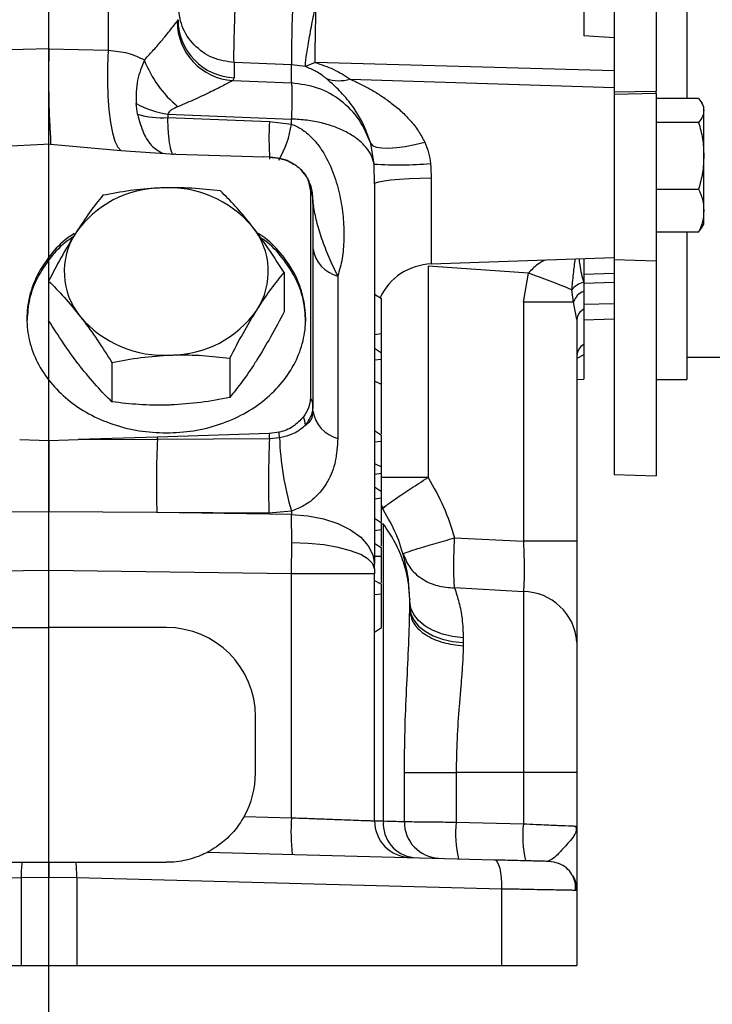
# Model space of a CAD drawing. Header units: inches. Extents: x 0.4 to 16.6, y 0.2 to 10.8.
# Tile 10 of 13: x 12.4 to 14.3, y 4.1 to 6.8. Entities that reach past the tile are written whole.
import ezdxf

# ---------------------------------------------------------------- set-up
doc = ezdxf.new("R2010")
doc.units = ezdxf.units.IN
doc.header["$MEASUREMENT"] = 0
doc.layers.add('SLD-0', color=7, linetype='Continuous', lineweight=25)

msp = doc.modelspace()

# ---------------------------------------------------------------- linework, layer by layer
at = {"color": 8, "linetype": 'Continuous', "lineweight": 25}
for p, q in [((12.6048, 8.8605), (12.6048, 6.677)), ((13.4924, 6.326), (13.4924, 6.0896)), ((13.9958, 6.0391), (13.9119, 6.0363)), ((13.9119, 5.9789), (13.9958, 5.9813)), ((13.9119, 5.8399), (13.8932, 5.8299)), ((13.484, 5.5028), (13.3561, 5.5028)), ((13.3561, 5.3754), (13.3609, 5.3754))]:
    msp.add_line(p, q, dxfattribs=at)
at = {"color": 7, "linetype": 'Continuous', "lineweight": 25}
for p, q in [((13.9958, 8.4065), (13.9958, 6.563)), ((14.1113, 8.4103), (14.1113, 6.5644)), ((14.1951, 8.1532), (14.1951, 6.5442)), ((12.4416, 6.6821), (12.4416, 7.0858)), ((12.7941, 6.7559), (12.7964, 6.7609)), ((13.9958, 6.7115), (13.9119, 6.7163)), ((11.8305, 6.6637), (12.4416, 6.6821)), ((12.4416, 6.6821), (12.4416, 6.6804)), ((12.4416, 6.6804), (12.6048, 6.677)), ((12.9507, 6.6429), (12.9507, 6.6014)), ((13.1085, 6.6364), (12.9507, 6.6429)), ((13.1085, 6.5871), (13.1085, 6.6364)), ((13.1466, 6.6319), (13.1085, 6.6364)), ((13.1737, 6.6433), (13.1466, 6.6319)), ((13.9958, 6.62), (13.1737, 6.6433)), ((12.9507, 6.6014), (12.9468, 6.5937)), ((12.9468, 6.5937), (13.1085, 6.5871)), ((13.2698, 6.5975), (13.9958, 6.5747)), ((13.9958, 6.5747), (13.9958, 6.5668)), ((13.9958, 6.563), (14.1113, 6.5644)), ((13.9958, 6.563), (13.9958, 6.5552)), ((14.1113, 6.5583), (13.9958, 6.5552)), ((13.9958, 6.5552), (13.9958, 6.1024)), ((14.1113, 6.5583), (14.1113, 6.5644)), ((14.1113, 6.5583), (14.1113, 6.0984)), ((12.6851, 6.5011), (12.6811, 6.5303)), ((14.2278, 6.5442), (14.1113, 6.5442)), ((14.2422, 6.5218), (14.2358, 6.533)), ((14.2422, 6.5115), (14.2422, 6.5218)), ((12.7684, 6.5016), (12.7681, 6.4922)), ((12.7684, 6.5016), (13.1085, 6.4878)), ((14.2422, 6.3869), (14.2422, 6.5115)), ((12.7681, 6.4922), (13.0477, 6.481)), ((13.0477, 6.481), (13.1085, 6.474)), ((13.1085, 6.474), (13.1085, 6.4878)), ((14.2278, 6.4788), (14.1113, 6.4788)), ((12.446, 6.4192), (11.8337, 6.3875)), ((12.446, 6.4192), (12.6396, 6.4014)), ((13.3357, 6.3641), (13.3262, 6.4204)), ((12.6396, 6.4014), (12.7874, 6.3915)), ((12.7908, 6.3914), (12.7874, 6.3915)), ((12.7908, 6.3914), (13.0328, 6.3837)), ((14.2422, 6.2359), (14.2422, 6.3869)), ((13.0499, 6.3834), (13.0328, 6.3837)), ((13.0706, 6.3807), (13.0499, 6.3831)), ((13.3368, 6.3093), (13.3357, 6.3641)), ((13.3368, 6.3093), (13.3357, 6.3641)), ((13.4906, 6.3655), (13.4915, 6.3534)), ((13.4915, 6.3534), (13.4924, 6.326)), ((13.3368, 6.3093), (13.3368, 5.2644)), ((13.1603, 6.2893), (13.1603, 5.7213)), ((14.1113, 6.2951), (14.2278, 6.2951)), ((13.1674, 6.2555), (13.1674, 6.2719)), ((13.1692, 6.2501), (13.1674, 6.2719)), ((13.1674, 6.2555), (13.1674, 5.7024)), ((14.2422, 6.1992), (14.2422, 6.2359)), ((14.2358, 6.188), (14.2422, 6.1992)), ((14.2278, 6.1768), (14.1113, 6.1768)), ((14.1951, 6.1768), (14.1951, 5.7726)), ((14.2278, 6.1768), (14.2353, 6.1882)), ((13.4924, 6.0896), (13.9958, 6.1072)), ((13.9119, 6.1042), (13.9119, 6.0383)), ((13.9958, 6.1024), (14.1113, 6.0984)), ((13.9958, 6.1024), (13.9958, 5.5113)), ((14.1113, 6.0984), (14.1113, 5.5072)), ((13.0879, 6.0664), (13.0879, 5.9581)), ((13.484, 6.0839), (13.484, 5.5028)), ((13.7599, 6.0647), (13.484, 6.0839)), ((13.746, 5.9847), (13.7599, 6.0647)), ((13.9958, 6.0638), (13.9119, 6.0606)), ((12.4404, 6.0428), (12.4404, 5.9344)), ((13.2357, 6.0563), (13.2357, 5.6101)), ((13.9118, 6.0385), (13.9119, 6.0383)), ((13.3368, 6.007), (13.3561, 5.9945)), ((13.8838, 5.9847), (13.8792, 6.0187)), ((13.3561, 5.8983), (13.3561, 5.9945)), ((13.746, 5.9847), (13.746, 5.3276)), ((13.8838, 5.9847), (13.746, 5.9847)), ((13.8932, 5.9369), (13.8838, 5.9847)), ((13.9119, 5.9653), (13.9119, 5.8686)), ((13.8932, 5.9369), (13.8932, 5.3276)), ((13.9119, 5.9363), (13.9958, 5.9392)), ((13.3368, 5.8961), (13.3561, 5.8983)), ((13.3561, 5.8457), (13.3561, 5.8983)), ((13.3368, 5.8582), (13.3561, 5.8457)), ((13.3561, 5.8281), (13.3561, 5.8457)), ((12.6148, 5.819), (12.6148, 5.7107)), ((12.9385, 5.8308), (12.9385, 5.7225)), ((13.3368, 5.8259), (13.3561, 5.8281)), ((13.3561, 5.7406), (13.3561, 5.8281)), ((13.9119, 5.8399), (13.9119, 5.7727)), ((14.1951, 5.8339), (14.2887, 5.8339)), ((13.3561, 5.7584), (13.3368, 5.7675)), ((13.8932, 5.7723), (13.9119, 5.7727)), ((14.1113, 5.7726), (14.1951, 5.7726)), ((13.1674, 5.6857), (13.1674, 5.7024)), ((13.3368, 5.6322), (13.3561, 5.6196)), ((12.3611, 5.6073), (12.4416, 5.6049)), ((12.4416, 5.6049), (12.5221, 5.6073)), ((12.7398, 5.6139), (12.5221, 5.6073)), ((12.5221, 5.6073), (12.7397, 5.6084)), ((12.7397, 5.6084), (13.048, 5.61)), ((13.0483, 5.6239), (12.7398, 5.6139)), ((13.048, 5.61), (13.0753, 5.6125)), ((13.0744, 5.6271), (13.0483, 5.6239)), ((13.3368, 5.6005), (13.3561, 5.6028)), ((13.3561, 5.6028), (13.3561, 5.6196)), ((13.3561, 5.5326), (13.3561, 5.6028)), ((13.3368, 5.5417), (13.3561, 5.5326)), ((13.3561, 5.5146), (13.3561, 5.5326)), ((13.3368, 5.5124), (13.3561, 5.5146)), ((13.3561, 5.4645), (13.3561, 5.5146)), ((13.9958, 5.5113), (14.1113, 5.5072)), ((13.3368, 5.477), (13.3561, 5.4645)), ((13.3368, 5.4447), (13.3561, 5.4469)), ((13.3561, 5.4469), (13.3561, 5.4645)), ((13.3609, 5.4178), (13.3555, 5.4274)), ((13.3609, 5.4178), (13.3573, 5.4218)), ((12.4416, 5.4085), (12.1449, 5.4063)), ((12.7382, 5.4063), (12.4416, 5.4085)), ((13.1085, 5.4012), (12.7382, 5.4063)), ((13.0465, 5.4052), (12.7382, 5.4063)), ((13.1085, 5.4107), (13.0465, 5.4052)), ((13.1085, 5.4107), (13.1085, 5.4012)), ((13.109, 5.3238), (13.1085, 5.4012)), ((13.3561, 5.3775), (13.3368, 5.39)), ((13.3368, 5.3577), (13.3561, 5.3599)), ((13.3561, 5.3599), (13.3561, 5.3775)), ((13.3609, 5.3754), (13.3609, 4.5593)), ((13.5568, 5.337), (13.746, 5.3276)), ((13.1085, 5.2385), (13.109, 5.3238)), ((13.3368, 5.3226), (13.3561, 5.31)), ((13.3561, 5.2866), (13.3561, 5.31)), ((13.8932, 5.3276), (13.746, 5.3276)), ((13.3368, 5.2865), (13.3561, 5.2866)), ((13.3561, 5.2134), (13.3561, 5.2866)), ((13.3368, 5.2521), (13.3368, 5.2644)), ((13.3368, 5.2521), (13.3368, 5.2385)), ((12.4416, 5.2477), (11.7747, 5.2385)), ((13.1085, 5.2385), (12.4416, 5.2477)), ((12.4416, 5.0907), (12.4416, 5.2477)), ((13.1085, 4.568), (13.1085, 5.2385)), ((13.3368, 5.2385), (13.1085, 5.2385)), ((13.3368, 4.5595), (13.3368, 5.2385)), ((13.3368, 5.2202), (13.3561, 5.2097)), ((13.3561, 5.1835), (13.3561, 5.2097)), ((13.746, 5.1892), (13.5568, 5.1996)), ((13.3368, 5.1812), (13.3561, 5.1835)), ((13.3561, 5.0904), (13.3561, 5.1835)), ((13.4335, 5.163), (13.4335, 5.1696)), ((13.4335, 5.163), (13.4335, 5.1692)), ((13.4335, 5.163), (13.4335, 5.1677)), ((13.746, 5.1892), (13.746, 4.692)), ((13.4335, 5.1363), (13.4335, 5.163)), ((13.4335, 5.163), (13.4335, 5.163)), ((13.4335, 5.146), (13.4335, 5.163)), ((13.4335, 5.1347), (13.4335, 5.146)), ((12.119, 5.0907), (12.4416, 5.0907)), ((12.7642, 5.0907), (12.4416, 5.0907)), ((13.3368, 5.0778), (13.3561, 5.0904)), ((13.5808, 5.0624), (13.5808, 5.0491)), ((13.5808, 5.0491), (13.5807, 5.0405)), ((13.0093, 4.6907), (13.0093, 4.8455)), ((13.4189, 4.5574), (13.4189, 4.692)), ((13.4189, 4.692), (13.5612, 4.692)), ((13.5612, 4.692), (13.5612, 4.556)), ((13.746, 4.692), (13.5612, 4.692)), ((13.746, 4.692), (13.746, 4.5512)), ((13.8932, 4.692), (13.746, 4.692)), ((13.8932, 4.692), (13.8932, 4.5449)), ((12.9783, 4.5714), (13.1085, 4.568)), ((13.5612, 4.556), (13.746, 4.5512)), ((13.8881, 4.5451), (13.8932, 4.5449)), ((13.8925, 4.5342), (13.8906, 4.545)), ((13.8932, 4.5449), (13.8907, 4.534)), ((12.8778, 4.4735), (13.6662, 4.4528)), ((12.119, 4.4455), (12.3674, 4.4455)), ((12.5158, 4.4455), (12.7642, 4.4455)), ((12.3652, 4.4028), (11.1974, 4.3722)), ((12.4416, 4.4042), (12.3652, 4.4028)), ((12.3652, 4.4028), (12.3652, 4.1617)), ((12.518, 4.4028), (12.4416, 4.4042)), ((12.518, 4.4028), (12.518, 4.1617)), ((13.6858, 4.3722), (12.518, 4.4028)), ((13.6858, 4.3722), (13.6858, 4.1617)), ((13.8932, 4.3683), (13.8932, 4.1617)), ((11.1974, 4.1617), (12.3652, 4.1617)), ((12.3652, 4.1617), (12.518, 4.1617)), ((12.518, 4.1617), (13.6858, 4.1617)), ((13.6858, 4.1617), (13.8932, 4.1617))]:
    msp.add_line(p, q, dxfattribs=at)
at = {"color": 7, "linetype": 'Continuous', "lineweight": 25, "flags": 128}
for points in [[(12.6048, 6.677), (12.6026, 6.6343), (12.6021, 6.5918), (12.6033, 6.5509), (12.6061, 6.5128), (12.6104, 6.4787), (12.6161, 6.4497), (12.623, 6.4267), (12.6309, 6.4105), (12.6396, 6.4014)], [(13.3262, 6.4204), (13.3318, 6.4147), (13.342, 6.4107), (13.3566, 6.4084), (13.3751, 6.408), (13.3969, 6.4094), (13.4212, 6.4127), (13.4475, 6.4176), (13.4748, 6.4242)], [(13.3368, 6.3093), (13.3397, 6.3125), (13.3485, 6.3155), (13.3628, 6.3184), (13.382, 6.3209), (13.4055, 6.323), (13.4324, 6.3246), (13.4618, 6.3256), (13.4924, 6.326)], [(13.1085, 5.4012), (13.1535, 5.3976), (13.1966, 5.3891), (13.236, 5.3762), (13.2705, 5.3591), (13.2987, 5.3386), (13.3196, 5.3154), (13.3324, 5.2904), (13.3368, 5.2644)], [(13.1085, 5.4012), (13.1535, 5.3976), (13.1966, 5.3891), (13.236, 5.3762), (13.2705, 5.3591), (13.2987, 5.3386), (13.3196, 5.3154), (13.3324, 5.2904), (13.3368, 5.2644)], [(13.3368, 5.2521), (13.3324, 5.2657), (13.3196, 5.2788), (13.2988, 5.291), (13.2707, 5.3017), (13.2363, 5.3106), (13.1969, 5.3175), (13.1539, 5.3219), (13.109, 5.3238)], [(13.5808, 5.0624), (13.5514, 5.0657), (13.5235, 5.0724), (13.498, 5.0822), (13.4759, 5.0948), (13.4578, 5.1096), (13.4445, 5.1264), (13.4363, 5.1443), (13.4335, 5.163)], [(13.4335, 5.146), (13.4363, 5.1281), (13.4445, 5.1107), (13.4578, 5.0946), (13.4759, 5.0803), (13.498, 5.0682), (13.5235, 5.0587), (13.5514, 5.0523), (13.5808, 5.0491)], [(13.6662, 4.4528), (13.6703, 4.4512), (13.6743, 4.4465), (13.6778, 4.439), (13.6808, 4.429), (13.6832, 4.4168), (13.6849, 4.4029), (13.6857, 4.3879), (13.6858, 4.3722)], [(13.8147, 4.4489), (13.8301, 4.447), (13.8442, 4.4425)]]:
    msp.add_lwpolyline(points, dxfattribs=at)
at = {"color": 7, "linetype": 'Continuous', "lineweight": 25}
for centre, radius, start, end in [((15.8371, 6.6618), 2.7287, 176.7685, 180.5336), ((12.9575, 6.7567), 0.1634, 180.2923, 266.245), ((12.9568, 6.7617), 0.1604, 180.2751, 267.8055), ((12.9956, 6.7626), 0.3128, 201.0557, 230.3174), ((13.2396, 6.7038), 0.1105, 251.1057, 285.8224), ((12.8053, 6.7612), 0.2622, 241.7261, 261.9219), ((12.7518, 6.7319), 0.2403, 253.8846, 273.8936), ((13.4035, 7.4085), 1.0466, 266.2815, 274.7712), ((12.7529, 6.0083), 0.2903, 90.2377, 144.9731), ((12.7706, 5.9975), 0.3017, 40.2984, 93.6045), ((13.1362, 6.2695), 0.0312, 4.4455, 39.507), ((13.1769, 6.2557), 0.00951, 181.3771, 215.9262), ((12.6793, 6.0687), 0.1956, 147.1009, 219.1284), ((12.849, 6.0692), 0.1956, 327.1009, 39.1284), ((13.2588, 6.1459), 0.0925, 188.6945, 255.4994), ((13.498, 5.9284), 0.1613, 92, 154.8039), ((12.7706, 3.3196), 2.9179, 67.6701, 70.181), ((13.9194, 5.9892), 0.0499, 98.7843, 143.7445), ((13.9268, 5.9718), 0.0449, 109.4059, 163.2725), ((12.7755, 6.1297), 0.2903, 270.2377, 324.9731), ((13.926, 5.9356), 0.0328, 115.4083, 177.824), ((12.7577, 6.1404), 0.3017, 220.2984, 273.6045), ((13.9295, 5.8369), 0.0363, 118.9682, 179.0394), ((13.1367, 5.7017), 0.0307, 1.2718, 39.7066), ((13.2588, 5.6997), 0.0925, 188.6945, 255.4994), ((13.0935, 5.6456), 0.0532, 1.3821, 26.4047), ((15.4843, 5.4879), 2.7472, 177.4865, 181.7025), ((11.8127, 5.6327), 0.9273, 358.4998, 358.8391), ((15.7717, 5.4867), 2.7265, 177.4093, 181.7133), ((12.0191, 5.6382), 1.0294, 358.428, 359.2021), ((12.8371, 5.605), 0.2383, 1.7868, 5.3238), ((13.8626, 5.638), 0.7876, 181.8598, 196.7771), ((13.7445, 5.0402), 0.1491, 4.113, 89.4417), ((12.7642, 4.8455), 0.2452, 0, 90), ((12.7642, 4.6907), 0.2452, 330.8822, 0), ((13.687, 4.5278), 0.58, 176.023, 185.9762), ((13.4374, 4.5595), 0.1006, 180, 268.5), ((13.4543, 4.5517), 0.0936, 175.3697, 263.6146), ((13.5179, 4.5558), 0.0991, 179.0583, 267.6359), ((13.855, 4.5234), 0.2955, 173.672, 193.3094), ((14.0397, 4.5186), 0.2955, 173.672, 193.3094), ((12.6261, 4.4104), 0.2611, 172.2635, 181.6685), ((12.257, 4.4104), 0.2611, 358.3315, 7.7365), ((13.8126, 4.3683), 0.0806, 0, 29.4635)]:
    msp.add_arc(centre, radius, start, end, dxfattribs=at)
at = {"color": 8, "linetype": 'Continuous', "lineweight": 25}
for centre, radius, start, end in [((13.9275, 6.4347), 0.881, 176.9875, 183.6892), ((12.8202, 6.5188), 0.2917, 330.4524, 351.1556)]:
    msp.add_arc(centre, radius, start, end, dxfattribs=at)
at = {"color": 7, "linetype": 'Continuous', "lineweight": 25}
for points, knots in [([(12.9507, 6.6429), (12.9505, 6.6448), (12.9503, 6.6486), (12.9502, 6.659), (12.9502, 6.6701), (12.9504, 6.6797), (12.9505, 6.6913), (12.9508, 6.703), (12.9511, 6.7155), (12.9516, 6.7342), (12.9523, 6.7551), (12.9531, 6.7783), (12.9539, 6.7982), (12.9546, 6.8131), (12.9549, 6.8213)], [0, 0, 0, 0, 0.116719, 0.240199, 0.298097, 0.368793, 0.429543, 0.500027, 0.553767, 0.614986, 0.759626, 0.820635, 0.900765, 1, 1, 1, 1]), ([(13.1466, 6.6319), (13.1467, 6.6363), (13.1469, 6.6456), (13.1525, 6.6829), (13.1612, 6.7325), (13.1687, 6.77), (13.1723, 6.7882)], [0, 0, 0, 0, 0.241923, 0.5, 0.758077, 1, 1, 1, 1]), ([(13.1737, 6.6433), (13.1736, 6.6525), (13.1735, 6.6682), (13.174, 6.7044), (13.1747, 6.7435), (13.1755, 6.7735), (13.1759, 6.7882)], [0, 0, 0, 0, 0.2934571, 0.4999263, 0.7548981, 1, 1, 1, 1]), ([(13.9119, 6.7907), (13.9119, 6.7724), (13.9119, 6.7471), (13.9119, 6.723), (13.9119, 6.7163)], [0, 0, 0, 0, 0.721361, 1, 1, 1, 1]), ([(12.7038, 6.6503), (12.7087, 6.6553), (12.7176, 6.6645), (12.7299, 6.6781), (12.7413, 6.6911), (12.7519, 6.7037), (12.7627, 6.7169), (12.7728, 6.7295), (12.7856, 6.7459), (12.7907, 6.7518), (12.7941, 6.7559)], [0, 0, 0, 0, 0.112263, 0.203645, 0.305203, 0.407953, 0.499758, 0.631184, 0.750029, 1, 1, 1, 1]), ([(12.4416, 6.6804), (12.4412, 6.6664), (12.4405, 6.6389), (12.4403, 6.5976), (12.4407, 6.5581), (12.4416, 6.5208), (12.4429, 6.4873), (12.4444, 6.4579), (12.4459, 6.4345), (12.446, 6.424), (12.446, 6.4192)], [0, 0, 0, 0, 0.127638, 0.250004, 0.375464, 0.500003, 0.62578, 0.75001, 0.88392, 1, 1, 1, 1]), ([(12.6048, 6.677), (12.6235, 6.6752), (12.6609, 6.6715), (12.6894, 6.6573), (12.7038, 6.6503)], [0, 0, 0, 0, 0.499348, 1, 1, 1, 1]), ([(12.7038, 6.6503), (12.6965, 6.6319), (12.6808, 6.5921), (12.681, 6.5519), (12.6811, 6.5303)], [0, 0, 0, 0, 0.4605128, 1, 1, 1, 1]), ([(13.2039, 6.5993), (13.1955, 6.606), (13.1811, 6.6176), (13.1568, 6.6276), (13.1466, 6.6319)], [0, 0, 0, 0, 0.57531, 1, 1, 1, 1]), ([(13.1737, 6.6433), (13.1908, 6.6375), (13.2286, 6.6245), (13.2552, 6.6071), (13.2698, 6.5975)], [0, 0, 0, 0, 0.453478, 1, 1, 1, 1]), ([(12.9468, 6.5937), (12.9441, 6.5922), (12.9385, 6.5892), (12.9247, 6.5819), (12.9077, 6.5731), (12.8818, 6.5601), (12.845, 6.5424), (12.8123, 6.5288), (12.7959, 6.5219)], [0, 0, 0, 0, 0.121229, 0.249962, 0.370947, 0.500497, 0.750483, 1, 1, 1, 1]), ([(13.3262, 6.4204), (13.3193, 6.4404), (13.3097, 6.4679), (13.2936, 6.4966), (13.2823, 6.5147), (13.2634, 6.5409), (13.2362, 6.5715), (13.2147, 6.59), (13.2039, 6.5993)], [0, 0, 0, 0, 0.226098, 0.311729, 0.402844, 0.499648, 0.749193, 1, 1, 1, 1]), ([(13.2698, 6.5975), (13.2792, 6.5932), (13.2981, 6.5845), (13.3269, 6.5692), (13.3553, 6.5519), (13.3836, 6.532), (13.4102, 6.5098), (13.4354, 6.4841), (13.4577, 6.4564), (13.4693, 6.4345), (13.4748, 6.4242)], [0, 0, 0, 0, 0.125424, 0.250864, 0.37578, 0.500316, 0.632514, 0.750611, 0.882016, 1, 1, 1, 1]), ([(13.9958, 6.5515), (13.9958, 6.5467), (13.9958, 6.5298), (13.9958, 6.485), (13.9958, 6.4223), (13.9958, 6.3764), (13.9958, 6.3534)], [0, 0, 0, 0, 0.11625, 0.410833, 0.705417, 1, 1, 1, 1]), ([(12.7959, 6.5219), (12.7904, 6.5195), (12.7818, 6.5156), (12.7721, 6.5087), (12.7695, 6.5037), (12.7684, 6.5016)], [0, 0, 0, 0, 0.498139, 0.781388, 1, 1, 1, 1]), ([(14.2278, 6.5442), (14.2319, 6.5389), (14.24, 6.5282), (14.2415, 6.5171), (14.2422, 6.5115)], [0, 0, 0, 0, 0.495458, 1, 1, 1, 1]), ([(14.2422, 6.5115), (14.2415, 6.506), (14.24, 6.4949), (14.2319, 6.4842), (14.2278, 6.4788)], [0, 0, 0, 0, 0.494511, 1, 1, 1, 1]), ([(13.1085, 6.474), (13.1181, 6.4697), (13.1329, 6.4631), (13.1503, 6.4499), (13.1664, 6.4352), (13.1842, 6.4144), (13.2073, 6.3783), (13.2283, 6.3295), (13.2438, 6.2703), (13.2519, 6.2121), (13.2533, 6.1564), (13.2491, 6.1038), (13.2401, 6.0721), (13.2357, 6.0563)], [0, 0, 0, 0, 0.06003, 0.09182, 0.125143, 0.185525, 0.250058, 0.374991, 0.499959, 0.625105, 0.750093, 0.875176, 1, 1, 1, 1]), ([(13.1085, 6.474), (13.1181, 6.4697), (13.1329, 6.4631), (13.1503, 6.4499), (13.1664, 6.4352), (13.1842, 6.4144), (13.2073, 6.3783), (13.2283, 6.3295), (13.2438, 6.2703), (13.2519, 6.2121), (13.2533, 6.1564), (13.2491, 6.1038), (13.2401, 6.0721), (13.2357, 6.0563)], [0, 0, 0, 0, 0.06003, 0.09182, 0.125143, 0.185525, 0.250058, 0.374991, 0.499959, 0.625105, 0.750093, 0.875176, 1, 1, 1, 1]), ([(14.2278, 6.4788), (14.2319, 6.4639), (14.24, 6.4338), (14.2415, 6.4026), (14.2422, 6.3869)], [0, 0, 0, 0, 0.495458, 1, 1, 1, 1]), ([(13.4748, 6.4242), (13.4788, 6.4147), (13.4866, 6.396), (13.4893, 6.3756), (13.4906, 6.3655)], [0, 0, 0, 0, 0.507886, 1, 1, 1, 1]), ([(14.2422, 6.3869), (14.2415, 6.3715), (14.24, 6.3404), (14.2319, 6.3103), (14.2278, 6.2951)], [0, 0, 0, 0, 0.494511, 1, 1, 1, 1]), ([(13.0499, 6.3832), (13.0646, 6.3814), (13.0938, 6.3778), (13.1301, 6.3559), (13.1554, 6.3253), (13.1587, 6.3013), (13.1603, 6.2893)], [0, 0, 0, 0, 0.2505, 0.500332, 0.750299, 1, 1, 1, 1]), ([(13.1647, 6.2926), (13.1615, 6.3035), (13.1552, 6.3252), (13.1401, 6.3421), (13.1327, 6.3505)], [0, 0, 0, 0, 0.503549, 1, 1, 1, 1]), ([(13.9958, 6.3534), (13.9958, 6.3326), (13.9958, 6.2911), (13.9958, 6.2327), (13.9958, 6.1822), (13.9958, 6.1421), (13.9958, 6.1169), (13.9958, 6.1057), (13.9958, 6.1081), (13.9958, 6.1085)], [0, 0, 0, 0, 0.161124, 0.322249, 0.483373, 0.644498, 0.805622, 0.966746, 1, 1, 1, 1]), ([(12.5898, 6.2783), (12.5777, 6.2632), (12.5532, 6.2327), (12.5279, 6.1943), (12.5151, 6.1749)], [0, 0, 0, 0, 0.495458, 1, 1, 1, 1]), ([(12.7517, 6.2986), (12.7478, 6.2985), (12.7188, 6.2973), (12.664, 6.2921), (12.6147, 6.283), (12.5898, 6.2783)], [0, 0, 0, 0, 0.070094, 0.530786, 1, 1, 1, 1]), ([(12.9135, 6.2902), (12.8873, 6.2932), (12.8342, 6.2994), (12.7793, 6.2989), (12.7517, 6.2986)], [0, 0, 0, 0, 0.495458, 1, 1, 1, 1]), ([(13.0007, 6.1927), (12.9987, 6.1953), (12.983, 6.2153), (12.9535, 6.25), (12.9269, 6.2767), (12.9135, 6.2902)], [0, 0, 0, 0, 0.070098, 0.530789, 1, 1, 1, 1]), ([(14.2278, 6.2951), (14.2319, 6.2855), (14.24, 6.2661), (14.2415, 6.246), (14.2422, 6.2359)], [0, 0, 0, 0, 0.495458, 1, 1, 1, 1]), ([(13.2357, 6.0563), (13.2275, 6.0733), (13.2116, 6.1065), (13.1919, 6.1579), (13.1766, 6.2065), (13.1716, 6.2359), (13.1692, 6.2501)], [0, 0, 0, 0, 0.267355, 0.522111, 0.767651, 1, 1, 1, 1]), ([(14.2422, 6.2359), (14.2415, 6.226), (14.24, 6.206), (14.2319, 6.1866), (14.2278, 6.1768)], [0, 0, 0, 0, 0.4945107, 1, 1, 1, 1]), ([(12.5108, 6.1731), (12.5049, 6.1692), (12.4792, 6.1527), (12.4439, 6.1144), (12.4077, 6.0603), (12.3859, 6.0009), (12.3785, 5.9393), (12.3859, 5.8776), (12.4078, 5.8184), (12.4435, 5.7637), (12.4914, 5.7159), (12.5499, 5.6765), (12.6166, 5.6475), (12.6889, 5.6289), (12.7391, 5.6265), (12.7642, 5.6253)], [0, 0, 0, 0, 0.024713, 0.105987, 0.187261, 0.268535, 0.349809, 0.431083, 0.512357, 0.593631, 0.674904, 0.756178, 0.837452, 0.918726, 1, 1, 1, 1]), ([(12.5151, 6.1749), (12.5133, 6.1721), (12.4999, 6.1509), (12.4747, 6.1078), (12.4519, 6.0646), (12.4404, 6.0428)], [0, 0, 0, 0, 0.0701, 0.53079, 1, 1, 1, 1]), ([(12.7642, 5.6253), (12.7893, 5.6265), (12.8394, 5.6289), (12.9118, 5.6475), (12.9785, 5.6765), (13.0369, 5.7159), (13.0849, 5.7637), (13.1205, 5.8184), (13.1425, 5.8776), (13.1499, 5.9393), (13.1424, 6.0009), (13.1206, 6.0603), (13.0845, 6.1144), (13.0477, 6.1539), (13.0203, 6.1715), (13.0126, 6.1764)], [0, 0, 0, 0, 0.080717, 0.161434, 0.24215, 0.322867, 0.403584, 0.484301, 0.565018, 0.645735, 0.726451, 0.807168, 0.887885, 0.968602, 1, 1, 1, 1]), ([(13.0879, 6.0664), (13.0738, 6.0886), (13.0452, 6.1334), (13.0156, 6.1728), (13.0007, 6.1927)], [0, 0, 0, 0, 0.495458, 1, 1, 1, 1]), ([(12.5084, 6.1641), (12.5032, 6.1607), (12.4784, 6.1446), (12.4439, 6.1069), (12.4079, 6.0529), (12.3856, 5.9947), (12.3828, 5.9549), (12.3814, 5.9356)], [0, 0, 0, 0, 0.062254, 0.300286, 0.538318, 0.776351, 1, 1, 1, 1]), ([(13.1474, 5.9319), (13.146, 5.9524), (13.1431, 5.9935), (13.1205, 6.0529), (13.0844, 6.1069), (13.0509, 6.1438), (13.0272, 6.1593), (13.0231, 6.1619)], [0, 0, 0, 0, 0.2377073, 0.4754146, 0.7131219, 0.9508292, 1, 1, 1, 1]), ([(13.0132, 5.963), (13.015, 5.9658), (13.0284, 5.9868), (13.0537, 6.0235), (13.0764, 6.052), (13.0879, 6.0664)], [0, 0, 0, 0, 0.0701, 0.53079, 1, 1, 1, 1]), ([(12.4404, 6.0428), (12.4546, 6.0286), (12.4832, 6.0001), (12.5127, 5.9636), (12.5276, 5.9453)], [0, 0, 0, 0, 0.495458, 1, 1, 1, 1]), ([(13.9119, 6.0383), (13.9119, 6.0362), (13.9119, 6.0319), (13.9119, 6.0239), (13.9119, 6.0179), (13.9119, 6.0141)], [0, 0, 0, 0, 0.26744, 0.53488, 1, 1, 1, 1]), ([(13.9119, 6.0141), (13.9119, 6.0097), (13.9119, 6.0008), (13.9119, 5.9838), (13.9119, 5.9726), (13.9119, 5.9653)], [0, 0, 0, 0, 0.258481, 0.516981, 1, 1, 1, 1]), ([(12.9385, 5.8308), (12.9507, 5.854), (12.9751, 5.9007), (13.0005, 5.9421), (13.0132, 5.963)], [0, 0, 0, 0, 0.495458, 1, 1, 1, 1]), ([(13.0879, 5.9581), (13.0758, 5.9349), (13.0513, 5.8882), (13.026, 5.8468), (13.0132, 5.8259)], [0, 0, 0, 0, 0.495458, 1, 1, 1, 1]), ([(12.5276, 5.8082), (12.5255, 5.8108), (12.5099, 5.831), (12.4804, 5.8721), (12.4538, 5.9135), (12.4404, 5.9344)], [0, 0, 0, 0, 0.070098, 0.530789, 1, 1, 1, 1]), ([(12.5276, 5.9453), (12.5297, 5.9426), (12.5453, 5.9224), (12.5748, 5.8814), (12.6014, 5.8399), (12.6148, 5.819)], [0, 0, 0, 0, 0.0700981, 0.5307886, 1, 1, 1, 1]), ([(13.9119, 5.8686), (13.9119, 5.8639), (13.9119, 5.8544), (13.9119, 5.847), (13.9119, 5.8413), (13.9119, 5.8399)], [0, 0, 0, 0, 0.426696, 0.856113, 1, 1, 1, 1]), ([(12.6148, 5.819), (12.6411, 5.824), (12.6941, 5.834), (12.749, 5.8375), (12.7767, 5.8393)], [0, 0, 0, 0, 0.495458, 1, 1, 1, 1]), ([(12.7767, 5.8393), (12.7805, 5.8394), (12.8096, 5.8404), (12.8643, 5.8392), (12.9137, 5.8336), (12.9385, 5.8308)], [0, 0, 0, 0, 0.0700938, 0.5307864, 1, 1, 1, 1]), ([(13.0132, 5.8259), (13.0115, 5.8231), (12.998, 5.8021), (12.9728, 5.7654), (12.95, 5.7369), (12.9385, 5.7225)], [0, 0, 0, 0, 0.0700999, 0.5307895, 1, 1, 1, 1]), ([(12.6148, 5.7107), (12.6006, 5.7248), (12.5721, 5.7534), (12.5425, 5.7898), (12.5276, 5.8082)], [0, 0, 0, 0, 0.495458, 1, 1, 1, 1]), ([(13.3561, 5.6233), (13.3561, 5.6287), (13.3561, 5.64), (13.3561, 5.664), (13.3561, 5.6911), (13.3561, 5.717), (13.3561, 5.7392), (13.3561, 5.7539), (13.3561, 5.7597), (13.3561, 5.7582), (13.3561, 5.7581)], [0, 0, 0, 0, 0.1379015, 0.2882677, 0.4307316, 0.5756076, 0.7245269, 0.8592983, 0.9895163, 1, 1, 1, 1]), ([(12.7767, 5.7022), (12.7728, 5.7021), (12.7438, 5.7011), (12.689, 5.7023), (12.6397, 5.7079), (12.6148, 5.7107)], [0, 0, 0, 0, 0.070094, 0.530786, 1, 1, 1, 1]), ([(12.9385, 5.7225), (12.9122, 5.7175), (12.8592, 5.7075), (12.8043, 5.704), (12.7767, 5.7022)], [0, 0, 0, 0, 0.495458, 1, 1, 1, 1]), ([(13.1603, 5.7213), (13.1595, 5.712), (13.1577, 5.6935), (13.1467, 5.6774), (13.1411, 5.6693)], [0, 0, 0, 0, 0.501873, 1, 1, 1, 1]), ([(13.1674, 5.7024), (13.1665, 5.6926), (13.1647, 5.6728), (13.1527, 5.6556), (13.1467, 5.6469)], [0, 0, 0, 0, 0.492452, 1, 1, 1, 1]), ([(13.1467, 5.6469), (13.1521, 5.6507), (13.1604, 5.6563), (13.1664, 5.6704), (13.1671, 5.6806), (13.1674, 5.6857)], [0, 0, 0, 0, 0.498068, 0.748258, 1, 1, 1, 1]), ([(13.1411, 5.6693), (13.1322, 5.6601), (13.1187, 5.6461), (13.0946, 5.6328), (13.081, 5.629), (13.0744, 5.6271)], [0, 0, 0, 0, 0.4989171, 0.7571054, 1, 1, 1, 1]), ([(13.0753, 5.6125), (13.086, 5.615), (13.1033, 5.6191), (13.1276, 5.6306), (13.1393, 5.6406), (13.1467, 5.6469)], [0, 0, 0, 0, 0.368011, 0.603142, 1, 1, 1, 1]), ([(12.4416, 5.6049), (12.4416, 5.5897), (12.4416, 5.5607), (12.4416, 5.5083), (12.4416, 5.4553), (12.4416, 5.4243), (12.4416, 5.4085)], [0, 0, 0, 0, 0.260385, 0.49945, 0.744991, 1, 1, 1, 1]), ([(13.2357, 5.6101), (13.2344, 5.5888), (13.2318, 5.5461), (13.2104, 5.491), (13.1794, 5.4514), (13.1438, 5.4247), (13.1202, 5.4153), (13.1085, 5.4107)], [0, 0, 0, 0, 0.250075, 0.499921, 0.74942, 0.874696, 1, 1, 1, 1]), ([(13.2357, 5.6101), (13.2344, 5.5888), (13.2318, 5.5461), (13.2104, 5.491), (13.1794, 5.4514), (13.1438, 5.4247), (13.1202, 5.4153), (13.1085, 5.4107)], [0, 0, 0, 0, 0.250075, 0.499921, 0.74942, 0.874696, 1, 1, 1, 1]), ([(13.3609, 5.4178), (13.3622, 5.4197), (13.3648, 5.4235), (13.3926, 5.4435), (13.4341, 5.4713), (13.4677, 5.4926), (13.484, 5.5028)], [0, 0, 0, 0, 0.241042, 0.5, 0.758958, 1, 1, 1, 1]), ([(13.484, 5.5028), (13.4991, 5.4765), (13.5292, 5.4238), (13.5476, 5.3659), (13.5568, 5.337)], [0, 0, 0, 0, 0.5000988, 1, 1, 1, 1]), ([(13.3561, 5.3812), (13.3561, 5.3816), (13.3561, 5.3855), (13.3561, 5.3889), (13.3561, 5.3938), (13.3561, 5.4125), (13.3561, 5.4304), (13.3561, 5.4469)], [0, 0, 0, 0, 0.012876, 0.130839, 0.166532, 0.236706, 1, 1, 1, 1]), ([(13.4328, 5.1764), (13.4322, 5.1915), (13.4306, 5.2278), (13.4178, 5.2873), (13.3959, 5.3542), (13.3692, 5.3997), (13.3565, 5.4214)], [0, 0, 0, 0, 0.183853, 0.444251, 0.73522, 1, 1, 1, 1]), ([(12.4416, 5.2477), (12.4416, 5.2764), (12.4416, 5.3338), (12.4416, 5.3836), (12.4416, 5.4085)], [0, 0, 0, 0, 0.5001043, 1, 1, 1, 1]), ([(13.3561, 5.3138), (13.3561, 5.3194), (13.3561, 5.3285), (13.3561, 5.344), (13.3561, 5.3537), (13.3561, 5.3599)], [0, 0, 0, 0, 0.366561, 0.598559, 1, 1, 1, 1]), ([(13.4335, 5.1696), (13.433, 5.1798), (13.4322, 5.1978), (13.4281, 5.2251), (13.4223, 5.2506), (13.4112, 5.2864), (13.393, 5.3283), (13.3712, 5.3603), (13.3609, 5.3754)], [0, 0, 0, 0, 0.143942, 0.253745, 0.387556, 0.507707, 0.768888, 1, 1, 1, 1]), ([(13.4156, 5.2935), (13.4163, 5.294), (13.4176, 5.2949), (13.4304, 5.2994), (13.4559, 5.3076), (13.5005, 5.3209), (13.5385, 5.3317), (13.5568, 5.337)], [0, 0, 0, 0, 0.155402, 0.290784, 0.500734, 0.757931, 1, 1, 1, 1]), ([(13.5568, 5.1996), (13.5563, 5.2075), (13.5551, 5.2236), (13.5546, 5.2575), (13.5551, 5.2961), (13.5563, 5.3235), (13.5568, 5.337)], [0, 0, 0, 0, 0.245886, 0.5, 0.754114, 1, 1, 1, 1]), ([(13.746, 5.3276), (13.7466, 5.3137), (13.7478, 5.2859), (13.7482, 5.247), (13.7478, 5.213), (13.7466, 5.1971), (13.746, 5.1892)], [0, 0, 0, 0, 0.2496646, 0.4997969, 0.7499202, 1, 1, 1, 1]), ([(13.8932, 5.3276), (13.8932, 5.2999), (13.8932, 5.2443), (13.8932, 5.1667), (13.8932, 5.0986), (13.8932, 5.0668), (13.8932, 5.0509)], [0, 0, 0, 0, 0.249425, 0.499797, 0.75016, 1, 1, 1, 1]), ([(13.4156, 5.2935), (13.4207, 5.2806), (13.4312, 5.2542), (13.4648, 5.2237), (13.5079, 5.2033), (13.5408, 5.2008), (13.5568, 5.1996)], [0, 0, 0, 0, 0.243777, 0.5, 0.756223, 1, 1, 1, 1]), ([(13.3368, 5.2521), (13.3368, 5.2496), (13.3368, 5.2452), (13.3368, 5.2406), (13.3368, 5.2385)], [0, 0, 0, 0, 0.55964, 1, 1, 1, 1]), ([(13.5568, 5.1996), (13.561, 5.1867), (13.5693, 5.161), (13.5786, 5.1148), (13.5801, 5.0799), (13.5808, 5.0624)], [0, 0, 0, 0, 0.337837, 0.668835, 1, 1, 1, 1]), ([(13.4335, 5.1696), (13.4335, 5.1695), (13.4335, 5.1693), (13.4335, 5.169), (13.4335, 5.1688), (13.4335, 5.1684), (13.4335, 5.168), (13.4335, 5.1678), (13.4335, 5.1677)], [0, 0, 0, 0, 0.07179, 0.128658, 0.183035, 0.245906, 0.499647, 1, 1, 1, 1]), ([(13.4189, 4.692), (13.4192, 4.7305), (13.4199, 4.8076), (13.4247, 4.9215), (13.4308, 5.0325), (13.4326, 5.1017), (13.4335, 5.1363)], [0, 0, 0, 0, 0.2499471, 0.4996366, 0.7499297, 1, 1, 1, 1]), ([(13.4335, 5.1363), (13.4335, 5.1359), (13.4335, 5.1355), (13.4335, 5.135), (13.4335, 5.1348), (13.4335, 5.1348), (13.4335, 5.1347)], [0, 0, 0, 0, 0.615825, 0.830143, 0.919234, 1, 1, 1, 1]), ([(13.4335, 5.1347), (13.4364, 5.1221), (13.4418, 5.0989), (13.4764, 5.069), (13.5231, 5.0476), (13.5619, 5.0428), (13.5807, 5.0405)], [0, 0, 0, 0, 0.272002, 0.499832, 0.75843, 1, 1, 1, 1]), ([(13.5807, 5.0405), (13.5803, 5.0287), (13.5795, 5.0031), (13.5768, 4.9631), (13.5732, 4.9199), (13.5684, 4.8618), (13.5627, 4.7853), (13.5617, 4.7231), (13.5612, 4.692)], [0, 0, 0, 0, 0.11568, 0.250363, 0.368823, 0.500966, 0.750309, 1, 1, 1, 1]), ([(13.8932, 5.0509), (13.8932, 5.0306), (13.8932, 4.9894), (13.8932, 4.9007), (13.8932, 4.7995), (13.8932, 4.7274), (13.8932, 4.692)], [0, 0, 0, 0, 0.245747, 0.5, 0.754253, 1, 1, 1, 1]), ([(12.9783, 4.5714), (12.9691, 4.557), (12.9498, 4.527), (12.917, 4.4979), (12.8931, 4.4819), (12.8801, 4.4746), (12.8785, 4.4738), (12.8778, 4.4735)], [0, 0, 0, 0, 0.271583, 0.562775, 0.77925, 0.897015, 1, 1, 1, 1]), ([(13.1085, 4.568), (13.1172, 4.5677), (13.1337, 4.5671), (13.1566, 4.5662), (13.1762, 4.5655), (13.2034, 4.5645), (13.2362, 4.5632), (13.2721, 4.5619), (13.3007, 4.5608), (13.3215, 4.5601), (13.3344, 4.5596), (13.336, 4.5595), (13.3368, 4.5595)], [0, 0, 0, 0, 0.072183, 0.136385, 0.192606, 0.240842, 0.376678, 0.500231, 0.630011, 0.756563, 0.879891, 1, 1, 1, 1]), ([(13.3368, 4.5595), (13.3378, 4.5595), (13.3399, 4.5595), (13.3539, 4.5593), (13.3609, 4.5593)], [0, 0, 0, 0, 0.493424, 1, 1, 1, 1]), ([(13.3609, 4.5593), (13.3734, 4.5589), (13.3979, 4.5581), (13.412, 4.5576), (13.4189, 4.5574)], [0, 0, 0, 0, 0.505452, 1, 1, 1, 1]), ([(13.4189, 4.5574), (13.4232, 4.5574), (13.4323, 4.5573), (13.4614, 4.557), (13.5048, 4.5566), (13.5418, 4.5562), (13.5612, 4.556)], [0, 0, 0, 0, 0.203756, 0.4384, 0.703847, 1, 1, 1, 1]), ([(13.8932, 4.5449), (13.8932, 4.5339), (13.8932, 4.5118), (13.8932, 4.4799), (13.8932, 4.4498), (13.8932, 4.4226), (13.8932, 4.3997), (13.8932, 4.3822), (13.8932, 4.3706), (13.8932, 4.3691), (13.8932, 4.3683)], [0, 0, 0, 0, 0.125346, 0.250506, 0.374932, 0.499481, 0.627284, 0.749901, 0.875074, 1, 1, 1, 1]), ([(12.8778, 4.4735), (12.8772, 4.4731), (12.8757, 4.4723), (12.8627, 4.4659), (12.8336, 4.4544), (12.7972, 4.4464), (12.771, 4.4457), (12.7642, 4.4455)], [0, 0, 0, 0, 0.1072044, 0.2533742, 0.4872385, 0.8675561, 1, 1, 1, 1]), ([(12.3674, 4.4455), (12.375, 4.4455), (12.3908, 4.4455), (12.4157, 4.4455), (12.4329, 4.4455), (12.4416, 4.4455)], [0, 0, 0, 0, 0.311383, 0.654131, 1, 1, 1, 1]), ([(12.4416, 4.4455), (12.4416, 4.4388), (12.4416, 4.4258), (12.4416, 4.4112), (12.4416, 4.4042)], [0, 0, 0, 0, 0.517869, 1, 1, 1, 1]), ([(12.4416, 4.4455), (12.4494, 4.4455), (12.4658, 4.4455), (12.4907, 4.4455), (12.5074, 4.4455), (12.5158, 4.4455)], [0, 0, 0, 0, 0.311383, 0.654131, 1, 1, 1, 1]), ([(13.6662, 4.4528), (13.6862, 4.4523), (13.7275, 4.4512), (13.776, 4.4499), (13.8087, 4.4491), (13.8127, 4.449), (13.8147, 4.4489)], [0, 0, 0, 0, 0.243335, 0.500047, 0.756732, 1, 1, 1, 1]), ([(13.8895, 4.3684), (13.8895, 4.3757), (13.8895, 4.3908), (13.8805, 4.4125), (13.8653, 4.4313), (13.8509, 4.4389), (13.8438, 4.4427)], [0, 0, 0, 0, 0.239843, 0.492533, 0.749334, 1, 1, 1, 1]), ([(13.8932, 4.3683), (13.8932, 4.3683), (13.8931, 4.3683), (13.8895, 4.3684), (13.8894, 4.3684)], [0, 0, 0, 0, 0.972735, 1, 1, 1, 1])]:
    msp.add_open_spline(points, degree=3, knots=knots, dxfattribs=at)
for points in [[(12.9507, 6.6429), (12.9303, 6.646), (12.8894, 6.6523), (12.8386, 6.6895), (12.8033, 6.7414), (12.7987, 6.782), (12.7964, 6.8024)], [(13.1085, 6.5871), (13.1087, 6.5838), (13.1092, 6.5773), (13.1095, 6.5554), (13.1092, 6.5261), (13.1087, 6.5006), (13.1085, 6.4878)], [(13.3262, 6.4204), (13.317, 6.4429), (13.2984, 6.488), (13.2461, 6.5406), (13.1815, 6.5775), (13.1328, 6.5839), (13.1085, 6.5871)], [(13.3357, 6.3641), (13.3336, 6.3721), (13.3294, 6.3883), (13.3137, 6.4113), (13.2917, 6.4324), (13.2633, 6.4508), (13.2297, 6.4661), (13.1918, 6.4777), (13.151, 6.4855), (13.1226, 6.487), (13.1085, 6.4878)], [(13.3357, 6.3641), (13.3336, 6.3721), (13.3294, 6.3883), (13.3137, 6.4113), (13.2917, 6.4324), (13.2633, 6.4508), (13.2297, 6.4661), (13.1918, 6.4777), (13.151, 6.4855), (13.1226, 6.487), (13.1085, 6.4878)]]:
    msp.add_open_spline(points, degree=3, dxfattribs=at)
at = {"color": 8, "linetype": 'Continuous', "lineweight": 25}
for points, knots in [([(12.6851, 6.5011), (12.69, 6.4831), (12.6999, 6.4471), (12.7253, 6.4093), (12.7456, 6.3984), (12.7557, 6.393)], [0, 0, 0, 0, 0.336549, 0.66946, 1, 1, 1, 1]), ([(12.7852, 6.3906), (12.7844, 6.3903), (12.7809, 6.389), (12.7757, 6.4056), (12.7703, 6.4391), (12.7688, 6.4745), (12.7681, 6.4922)], [0, 0, 0, 0, 0.088776, 0.390005, 0.693365, 1, 1, 1, 1]), ([(13.1127, 6.3634), (13.1116, 6.3644), (13.1001, 6.3743), (13.0846, 6.3777), (13.0706, 6.3807)], [0, 0, 0, 0, 0.0952919, 1, 1, 1, 1]), ([(13.1674, 6.2719), (13.1669, 6.2776), (13.166, 6.2891), (13.163, 6.3031), (13.1585, 6.3102), (13.1576, 6.3117)], [0, 0, 0, 0, 0.44279, 0.883455, 1, 1, 1, 1]), ([(13.8049, 6.1005), (13.798, 6.0966), (13.7812, 6.0871), (13.7677, 6.073), (13.7599, 6.0647)], [0, 0, 0, 0, 0.413263, 1, 1, 1, 1]), ([(13.8792, 6.0187), (13.8799, 6.0256), (13.8824, 6.0496), (13.885, 6.0759), (13.8877, 6.0969), (13.8886, 6.1034)], [0, 0, 0, 0, 0.215507, 0.756778, 1, 1, 1, 1]), ([(13.8984, 6.1038), (13.8992, 6.0983), (13.9014, 6.084), (13.9051, 6.0621), (13.9096, 6.0463), (13.9118, 6.0385)], [0, 0, 0, 0, 0.241778, 0.625288, 1, 1, 1, 1]), ([(13.746, 4.5512), (13.7577, 4.5507), (13.78, 4.5497), (13.8168, 4.5482), (13.8547, 4.5465), (13.8829, 4.5454), (13.8868, 4.5452), (13.8881, 4.5451)], [0, 0, 0, 0, 0.16911, 0.320286, 0.567948, 0.857785, 1, 1, 1, 1]), ([(13.8907, 4.534), (13.8903, 4.5316), (13.8888, 4.5235), (13.8759, 4.5053), (13.8529, 4.4807), (13.8285, 4.4547), (13.819, 4.4508), (13.8147, 4.4489)], [0, 0, 0, 0, 0.074707, 0.251252, 0.551917, 0.794181, 1, 1, 1, 1]), ([(13.8894, 4.3684), (13.8864, 4.3684), (13.8813, 4.3685), (13.8681, 4.3688), (13.8536, 4.3691), (13.8343, 4.3694), (13.8086, 4.3699), (13.7747, 4.3705), (13.7336, 4.3713), (13.7021, 4.3719), (13.6858, 4.3722)], [0, 0, 0, 0, 0.13762, 0.233474, 0.330492, 0.428675, 0.554371, 0.691494, 0.840039, 1, 1, 1, 1])]:
    msp.add_open_spline(points, degree=3, knots=knots, dxfattribs=at)
at = {"layer": 'SLD-0'}
msp.add_line((12.4416, 3.3387), (12.4416, 9.9153), dxfattribs=at)

doc.saveas('drawing.dxf')
